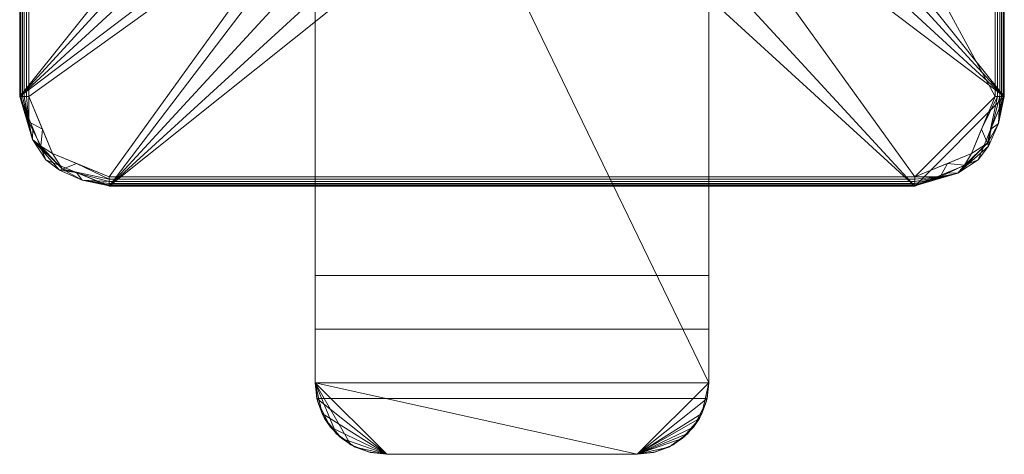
# Model space of a CAD drawing. Header units: millimetres. Extents: x -55 to 55, y -85 to 55.
# Tile 1 of 4: x -55 to 55, y -85 to -36. Entities that reach past the tile are written whole.
import ezdxf

# ---------------------------------------------------------------- set-up
doc = ezdxf.new("R2010")
doc.units = ezdxf.units.MM
doc.layers.add('M-520-M_DRAINAGE_FW', color=2, linetype='Continuous', lineweight=30)

# ---------------------------------------------------------------- blocks, each defined once
blk = doc.blocks.new('FFAS1326-7T1500BT0 - Acacia Evolution Exposed Shower Mono-3529-3D View 1')
at = {"layer": 'M-520-M_DRAINAGE_FW', "lineweight": 9}
mesh = blk.add_polyface(dxfattribs=at)
corners = [(45, 55), (52.07, 52.07), (55, 45), (55, -45), (52.07, -52.07), (45, -55), (-45, -55), (-52.07, -52.07), (-55, -45), (-55, 45), (-52.07, 52.07), (-45, 55), (19, 0), (18.35, 4.92), (16.45, 9.5), (13.44, 13.44), (9.5, 16.45), (4.92, 18.35), (0, 19), (-4.92, 18.35), (-9.5, 16.45), (-13.44, 13.44), (-16.45, 9.5), (-18.35, 4.92), (-19, 0), (-18.35, -4.92), (-16.45, -9.5), (-13.44, -13.44), (-9.5, -16.45), (-4.92, -18.35), (0, -19), (4.92, -18.35), (9.5, -16.45), (13.44, -13.44), (16.45, -9.5), (18.35, -4.92)]
mesh.append_faces([[corners[k] for k in face] for face in [(5, 3, 4)]], dxfattribs={"vtx0": -1})
mesh.append_faces([[corners[k] for k in face] for face in [(8, 27, 6, 7), (16, 0, 15), (32, 5, 31)]], dxfattribs={"vtx0": -1, "vtx1": -1})
mesh.append_faces([[corners[k] for k in face] for face in [(9, 23, 24, 8), (8, 24, 25), (6, 29, 30), (3, 33, 34)]], dxfattribs={"vtx0": -1, "vtx2": -1})
mesh.append_faces([[corners[k] for k in face] for face in [(2, 14, 15, 0), (5, 32, 33, 3)]], dxfattribs={"vtx0": -1, "vtx2": -1, "vtx3": -1})
mesh.append_faces([[corners[k] for k in face] for face in [(22, 23, 9), (21, 22, 9), (20, 21, 11), (19, 20, 11), (25, 26, 8), (28, 29, 6), (27, 28, 6), (26, 27, 8), (16, 17, 0), (13, 14, 2), (17, 18, 0), (34, 35, 3), (35, 12, 3)]], dxfattribs={"vtx1": -1, "vtx2": -1})
mesh.append_faces([[corners[k] for k in face] for face in [(18, 19, 11, 0), (12, 13, 2, 3), (30, 31, 5, 6)]], dxfattribs={"vtx1": -1, "vtx3": -1})
mesh.append_faces([[corners[k] for k in face] for face in [(0, 1, 2)]], dxfattribs={"vtx2": -1})
mesh.append_faces([[corners[k] for k in face] for face in [(9, 10, 11, 21)]], dxfattribs={"vtx2": -1, "vtx3": -1})
mesh = blk.add_polyface(dxfattribs=at)
corners = [(53.98, 45, 7), (51.35, 51.35, 7), (45, 53.98, 7), (-45, 53.98, 7), (-51.35, 51.35, 7), (-53.98, 45, 7), (-53.98, -45, 7), (-51.35, -51.35, 7), (-45, -53.98, 7), (45, -53.98, 7), (51.35, -51.35, 7), (53.98, -45, 7), (-13.98, 22, 7), (13.99, 22, 7), (16.06, 21.73, 7), (17.99, 20.93, 7), (19.65, 19.65, 7), (20.93, 17.99, 7), (21.73, 16.06, 7), (22, 13.99, 7), (22, -22, 7), (-22, -22, 7), (-22, 13.98, 7), (-21.73, 16.05, 7), (-20.93, 17.99, 7), (-19.65, 19.65, 7), (-17.99, 20.93, 7), (-16.05, 21.73, 7)]
mesh.append_faces([[corners[k] for k in face] for face in [(16, 2, 15), (13, 2, 12)]], dxfattribs={"vtx0": -1, "vtx1": -1})
mesh.append_faces([[corners[k] for k in face] for face in [(0, 2, 16, 17)]], dxfattribs={"vtx0": -1, "vtx1": -1, "vtx3": -1})
mesh.append_faces([[corners[k] for k in face] for face in [(6, 21, 22, 5), (5, 22, 23), (5, 23, 24), (3, 27, 12, 2), (5, 24, 25), (0, 18, 19, 11), (0, 17, 18)]], dxfattribs={"vtx0": -1, "vtx2": -1})
mesh.append_faces([[corners[k] for k in face] for face in [(11, 19, 20, 9)]], dxfattribs={"vtx0": -1, "vtx2": -1, "vtx3": -1})
mesh.append_faces([[corners[k] for k in face] for face in [(1, 2, 0)]], dxfattribs={"vtx1": -1})
mesh.append_faces([[corners[k] for k in face] for face in [(25, 26, 3), (26, 27, 3), (14, 15, 2), (13, 14, 2)]], dxfattribs={"vtx1": -1, "vtx2": -1})
mesh.append_faces([[corners[k] for k in face] for face in [(20, 21, 8, 9)]], dxfattribs={"vtx1": -1, "vtx3": -1})
mesh.append_faces([[corners[k] for k in face] for face in [(9, 10, 11)]], dxfattribs={"vtx2": -1})
mesh.append_faces([[corners[k] for k in face] for face in [(6, 7, 8, 21), (3, 4, 5, 25)]], dxfattribs={"vtx2": -1, "vtx3": -1})
mesh = blk.add_polyface(dxfattribs=at)
corners = [(-55, -45), (-55, -45, 5.98), (-55, 45, 5.98), (-55, 45)]
mesh.append_faces([[corners[k] for k in face] for face in [(0, 1, 2, 3)]])
mesh = blk.add_polyface(dxfattribs=at)
corners = [(-55, -45, 5.98), (-54.97, -45, 6.25), (-54.86, -45, 6.49), (-54.7, -45, 6.7), (-54.49, -45, 6.86), (-54.25, -45, 6.97), (-53.98, -45, 7), (-53.98, 45, 7), (-54.25, 45, 6.97), (-54.49, 45, 6.86), (-54.7, 45, 6.7), (-54.86, 45, 6.49), (-54.97, 45, 6.25), (-55, 45, 5.98)]
mesh.append_faces([[corners[k] for k in face] for face in [(7, 8, 5, 6)]], dxfattribs={"vtx1": -1})
mesh.append_faces([[corners[k] for k in face] for face in [(8, 9, 4, 5), (3, 4, 9, 10), (11, 12, 1, 2), (2, 3, 10, 11)]], dxfattribs={"vtx1": -1, "vtx3": -1})
mesh.append_faces([[corners[k] for k in face] for face in [(12, 13, 0, 1)]], dxfattribs={"vtx3": -1})
mesh = blk.add_polyface(dxfattribs=at)
corners = [(55, 45, 5.98), (54.97, 45, 6.25), (54.86, 45, 6.49), (54.7, 45, 6.7), (54.49, 45, 6.86), (54.25, 45, 6.97), (53.98, 45, 7), (53.98, -45, 7), (54.25, -45, 6.97), (54.49, -45, 6.86), (54.7, -45, 6.7), (54.86, -45, 6.49), (54.97, -45, 6.25), (55, -45, 5.98)]
mesh.append_faces([[corners[k] for k in face] for face in [(7, 8, 5, 6)]], dxfattribs={"vtx1": -1})
mesh.append_faces([[corners[k] for k in face] for face in [(8, 9, 4, 5), (3, 4, 9, 10), (11, 12, 1, 2), (2, 3, 10, 11)]], dxfattribs={"vtx1": -1, "vtx3": -1})
mesh.append_faces([[corners[k] for k in face] for face in [(12, 13, 0, 1)]], dxfattribs={"vtx3": -1})
mesh = blk.add_polyface(dxfattribs=at)
corners = [(55, 45), (55, 45, 5.98), (55, -45, 5.98), (55, -45)]
mesh.append_faces([[corners[k] for k in face] for face in [(0, 1, 2, 3)]])
mesh = blk.add_polyface(dxfattribs=at)
corners = [(13.99, 22, 105.2), (-13.98, 22, 105.2), (-16.05, 21.73, 105.2), (-17.99, 20.93, 105.2), (-19.65, 19.65, 105.2), (-20.93, 17.99, 105.2), (-21.73, 16.05, 105.2), (-22, 13.98, 105.2), (-22, -77, 105.2), (-21.73, -79.07, 105.2), (-20.93, -81, 105.2), (-19.66, -82.66, 105.2), (-18, -83.93, 105.2), (-16.07, -84.73, 105.2), (-14, -85, 105.2), (14, -85, 105.2), (16.07, -84.73, 105.2), (18, -83.93, 105.2), (19.66, -82.66, 105.2), (20.93, -81, 105.2), (21.73, -79.07, 105.2), (22, -77, 105.2), (22, 13.99, 105.2), (21.73, 16.06, 105.2), (20.93, 17.99, 105.2), (19.65, 19.65, 105.2), (17.99, 20.93, 105.2), (16.06, 21.73, 105.2)]
mesh.append_faces([[corners[k] for k in face] for face in [(11, 8, 9, 10)]], dxfattribs={"vtx0": -1})
mesh.append_faces([[corners[k] for k in face] for face in [(15, 8, 14)]], dxfattribs={"vtx0": -1, "vtx1": -1})
mesh.append_faces([[corners[k] for k in face] for face in [(8, 15, 21, 7)]], dxfattribs={"vtx0": -1, "vtx1": -1, "vtx2": -1})
mesh.append_faces([[corners[k] for k in face] for face in [(22, 0, 1), (8, 11, 12)]], dxfattribs={"vtx0": -1, "vtx2": -1})
mesh.append_faces([[corners[k] for k in face] for face in [(7, 21, 22, 1)]], dxfattribs={"vtx0": -1, "vtx2": -1, "vtx3": -1})
mesh.append_faces([[corners[k] for k in face] for face in [(18, 19, 15)]], dxfattribs={"vtx1": -1, "vtx2": -1})
mesh.append_faces([[corners[k] for k in face] for face in [(27, 0, 22, 25), (6, 7, 1, 4)]], dxfattribs={"vtx1": -1, "vtx2": -1, "vtx3": -1})
mesh.append_faces([[corners[k] for k in face] for face in [(25, 26, 27), (16, 17, 18, 15), (4, 5, 6)]], dxfattribs={"vtx2": -1})
mesh.append_faces([[corners[k] for k in face] for face in [(19, 20, 21, 15), (12, 13, 14, 8)]], dxfattribs={"vtx2": -1, "vtx3": -1})
mesh.append_faces([[corners[k] for k in face] for face in [(22, 23, 24, 25), (1, 2, 3, 4)]], dxfattribs={"vtx3": -1})
mesh = blk.add_polyface(dxfattribs=at)
corners = [(-22, 13.98, 105.2), (-22, 13.98, 81.72), (-22, 4.02, 77.07), (-22, -0.11, 75.67), (-22, -4.43, 75.2), (-22, -22, 75.2), (-22, -22, 98.7), (-22, -65, 98.7), (-22, -71.02, 98.97), (-22, -77, 99.79), (-22, -77, 105.2), (-22, -22, 71.5), (-22, 13.98, 71.5), (-22, 13.98, 7), (-22, -22, 7)]
mesh.append_faces([[corners[k] for k in face] for face in [(14, 11, 12, 13)]])
mesh.append_faces([[corners[k] for k in face] for face in [(2, 0, 1)]], dxfattribs={"vtx0": -1})
mesh.append_faces([[corners[k] for k in face] for face in [(6, 0, 2, 3)]], dxfattribs={"vtx0": -1, "vtx1": -1, "vtx3": -1})
mesh.append_faces([[corners[k] for k in face] for face in [(6, 7, 10, 0)]], dxfattribs={"vtx1": -1, "vtx3": -1})
mesh.append_faces([[corners[k] for k in face] for face in [(8, 9, 10, 7), (4, 5, 6, 3)]], dxfattribs={"vtx2": -1})
mesh = blk.add_polyface(dxfattribs=at)
corners = [(22, 13.99, 81.72), (22, 13.99, 105.2), (22, -77, 105.2), (22, -77, 99.79), (22, -71.02, 98.97), (22, -65, 98.7), (22, -22, 98.7), (22, -22, 75.2), (22, -4.43, 75.2), (22, -0.11, 75.67), (22, 4.02, 77.07), (22, 13.99, 71.5), (22, -22, 71.5), (22, -22, 7), (22, 13.99, 7)]
mesh.append_faces([[corners[k] for k in face] for face in [(11, 12, 13, 14)]])
mesh.append_faces([[corners[k] for k in face] for face in [(10, 6, 9)]], dxfattribs={"vtx0": -1, "vtx1": -1})
mesh.append_faces([[corners[k] for k in face] for face in [(6, 1, 2, 5)]], dxfattribs={"vtx0": -1, "vtx2": -1})
mesh.append_faces([[corners[k] for k in face] for face in [(10, 0, 1, 6)]], dxfattribs={"vtx2": -1, "vtx3": -1})
mesh.append_faces([[corners[k] for k in face] for face in [(2, 3, 4, 5), (6, 7, 8, 9)]], dxfattribs={"vtx3": -1})
mesh = blk.add_polyface(dxfattribs=at)
corners = [(-22, -22, 98.7), (22, -22, 98.7), (22, -65, 98.7), (-22, -65, 98.7)]
mesh.append_faces([[corners[k] for k in face] for face in [(3, 0, 1, 2)]])
mesh = blk.add_polyface(dxfattribs=at)
corners = [(-45, -55), (-45, -55, 5.98), (-52.07, -52.07, 5.98), (-55, -45, 5.98), (-55, -45), (-52.07, -52.07)]
mesh.append_faces([[corners[k] for k in face] for face in [(0, 1, 2, 5), (3, 4, 5, 2)]], dxfattribs={"vtx2": -1})
mesh = blk.add_polyface(dxfattribs=at)
corners = [(-45, -55, 5.98), (-45, -54.97, 6.25), (-45, -54.86, 6.49), (-45, -54.7, 6.7), (-45, -54.49, 6.86), (-45, -54.25, 6.97), (-45, -53.98, 7), (-51.35, -51.35, 7), (-53.98, -45, 7), (-54.25, -45, 6.97), (-54.49, -45, 6.86), (-54.7, -45, 6.7), (-54.86, -45, 6.49), (-54.97, -45, 6.25), (-55, -45, 5.98), (-52.07, -52.07, 5.98), (-50.21, -53.12, 6.75), (-53.56, -49.8, 6.57), (-48.66, -53.48, 5.98), (-48.66, -52.47, 7), (-52.47, -48.66, 7), (-52.65, -50.55, 6.89), (-53.97, -47.84, 6.91), (-50.56, -53.22, 6.37), (-48.02, -54.34, 6.56), (-53.54, -48.54, 5.98)]
mesh.append_faces([[corners[k] for k in face] for face in [(4, 24, 3), (3, 24, 2), (8, 22, 20)]], dxfattribs={"vtx0": -1, "vtx1": -1})
mesh.append_faces([[corners[k] for k in face] for face in [(24, 4, 16), (17, 23, 16), (20, 22, 21), (18, 1, 24), (5, 19, 16), (18, 24, 23), (16, 21, 17), (17, 21, 22), (17, 22, 11), (16, 23, 24), (13, 25, 17), (23, 17, 15), (21, 16, 7)]], dxfattribs={"vtx0": -1, "vtx1": -1, "vtx2": -1})
mesh.append_faces([[corners[k] for k in face] for face in [(17, 12, 13), (17, 11, 12), (22, 10, 11)]], dxfattribs={"vtx0": -1, "vtx2": -1})
mesh.append_faces([[corners[k] for k in face] for face in [(14, 25, 13)]], dxfattribs={"vtx1": -1})
mesh.append_faces([[corners[k] for k in face] for face in [(4, 5, 16), (19, 7, 16), (1, 2, 24), (15, 18, 23), (8, 9, 22), (7, 20, 21), (9, 10, 22), (25, 15, 17)]], dxfattribs={"vtx1": -1, "vtx2": -1})
mesh.append_faces([[corners[k] for k in face] for face in [(18, 0, 1), (5, 6, 19)]], dxfattribs={"vtx2": -1})
mesh = blk.add_polyface(dxfattribs=at)
corners = [(55, -45), (55, -45, 5.98), (52.07, -52.07, 5.98), (45, -55, 5.98), (45, -55), (52.07, -52.07)]
mesh.append_faces([[corners[k] for k in face] for face in [(0, 1, 2, 5), (3, 4, 5, 2)]], dxfattribs={"vtx2": -1})
mesh = blk.add_polyface(dxfattribs=at)
corners = [(55, -45, 5.98), (54.97, -45, 6.25), (54.86, -45, 6.49), (54.7, -45, 6.7), (54.49, -45, 6.86), (54.25, -45, 6.97), (53.98, -45, 7), (51.35, -51.35, 7), (45, -53.98, 7), (45, -54.25, 6.97), (45, -54.49, 6.86), (45, -54.7, 6.7), (45, -54.86, 6.49), (45, -54.97, 6.25), (45, -55, 5.98), (52.07, -52.07, 5.98), (53.12, -50.21, 6.75), (49.8, -53.56, 6.57), (53.48, -48.66, 5.98), (52.47, -48.66, 7), (48.66, -52.47, 7), (50.55, -52.65, 6.89), (47.84, -53.97, 6.91), (53.22, -50.56, 6.37), (54.34, -48.02, 6.56), (48.54, -53.54, 5.98)]
mesh.append_faces([[corners[k] for k in face] for face in [(4, 24, 3), (3, 24, 2), (8, 22, 20)]], dxfattribs={"vtx0": -1, "vtx1": -1})
mesh.append_faces([[corners[k] for k in face] for face in [(24, 4, 16), (17, 23, 16), (20, 22, 21), (18, 1, 24), (5, 19, 16), (18, 24, 23), (16, 21, 17), (17, 21, 22), (17, 22, 11), (16, 23, 24), (13, 25, 17), (23, 17, 15), (21, 16, 7)]], dxfattribs={"vtx0": -1, "vtx1": -1, "vtx2": -1})
mesh.append_faces([[corners[k] for k in face] for face in [(17, 12, 13), (17, 11, 12), (22, 10, 11)]], dxfattribs={"vtx0": -1, "vtx2": -1})
mesh.append_faces([[corners[k] for k in face] for face in [(14, 25, 13)]], dxfattribs={"vtx1": -1})
mesh.append_faces([[corners[k] for k in face] for face in [(4, 5, 16), (19, 7, 16), (1, 2, 24), (15, 18, 23), (8, 9, 22), (7, 20, 21), (9, 10, 22), (25, 15, 17)]], dxfattribs={"vtx1": -1, "vtx2": -1})
mesh.append_faces([[corners[k] for k in face] for face in [(18, 0, 1), (5, 6, 19)]], dxfattribs={"vtx2": -1})
mesh = blk.add_polyface(dxfattribs=at)
corners = [(45, -55, 5.98), (45, -54.97, 6.25), (45, -54.86, 6.49), (45, -54.7, 6.7), (45, -54.49, 6.86), (45, -54.25, 6.97), (45, -53.98, 7), (-45, -53.98, 7), (-45, -54.25, 6.97), (-45, -54.49, 6.86), (-45, -54.7, 6.7), (-45, -54.86, 6.49), (-45, -54.97, 6.25), (-45, -55, 5.98)]
mesh.append_faces([[corners[k] for k in face] for face in [(7, 8, 5, 6)]], dxfattribs={"vtx1": -1})
mesh.append_faces([[corners[k] for k in face] for face in [(8, 9, 4, 5), (3, 4, 9, 10), (11, 12, 1, 2), (2, 3, 10, 11)]], dxfattribs={"vtx1": -1, "vtx3": -1})
mesh.append_faces([[corners[k] for k in face] for face in [(12, 13, 0, 1)]], dxfattribs={"vtx3": -1})
mesh = blk.add_polyface(dxfattribs=at)
corners = [(45, -55), (45, -55, 5.98), (-45, -55, 5.98), (-45, -55)]
mesh.append_faces([[corners[k] for k in face] for face in [(0, 1, 2, 3)]])
mesh = blk.add_polyface(dxfattribs=at)
corners = [(-22, -77, 99.79), (-22, -71.02, 98.97), (-22, -65, 98.7), (22, -65, 98.7), (22, -71.02, 98.97), (22, -77, 99.79), (21.8, -78.77, 100.14), (21.22, -80.45, 100.51), (20.28, -81.96, 100.89), (19.02, -83.23, 101.24), (17.51, -84.19, 101.52), (15.8, -84.79, 101.7), (14, -85, 101.77), (-14, -85, 101.77), (-15.8, -84.79, 101.7), (-17.51, -84.19, 101.52), (-19.02, -83.23, 101.24), (-20.28, -81.96, 100.89), (-21.22, -80.45, 100.51), (-21.8, -78.77, 100.14)]
mesh.append_faces([[corners[k] for k in face] for face in [(15, 13, 14)]], dxfattribs={"vtx0": -1})
mesh.append_faces([[corners[k] for k in face] for face in [(10, 12, 9), (18, 13, 17)]], dxfattribs={"vtx0": -1, "vtx1": -1})
mesh.append_faces([[corners[k] for k in face] for face in [(13, 19, 6, 12)]], dxfattribs={"vtx0": -1, "vtx1": -1, "vtx2": -1})
mesh.append_faces([[corners[k] for k in face] for face in [(13, 15, 16)]], dxfattribs={"vtx0": -1, "vtx2": -1})
mesh.append_faces([[corners[k] for k in face] for face in [(18, 19, 13), (6, 7, 12), (8, 9, 12), (16, 17, 13), (7, 8, 12)]], dxfattribs={"vtx1": -1, "vtx2": -1})
mesh.append_faces([[corners[k] for k in face] for face in [(5, 6, 19, 0), (4, 5, 0, 1)]], dxfattribs={"vtx1": -1, "vtx3": -1})
mesh.append_faces([[corners[k] for k in face] for face in [(2, 3, 4, 1), (10, 11, 12)]], dxfattribs={"vtx2": -1})
mesh = blk.add_polyface(dxfattribs=at)
corners = [(-14, -85, 105.2), (-16.07, -84.73, 105.2), (-18, -83.93, 105.2), (-19.66, -82.66, 105.2), (-20.93, -81, 105.2), (-21.73, -79.07, 105.2), (-22, -77, 105.2), (-22, -77, 99.79), (-21.8, -78.77, 100.14), (-21.22, -80.45, 100.51), (-20.28, -81.96, 100.89), (-19.02, -83.23, 101.24), (-17.51, -84.19, 101.52), (-15.8, -84.79, 101.7), (-14, -85, 101.77)]
mesh.append_faces([[corners[k] for k in face] for face in [(6, 9, 5), (3, 12, 2)]], dxfattribs={"vtx0": -1, "vtx1": -1})
mesh.append_faces([[corners[k] for k in face] for face in [(6, 8, 9), (4, 10, 11), (10, 4, 5), (11, 3, 4)]], dxfattribs={"vtx0": -1, "vtx2": -1})
mesh.append_faces([[corners[k] for k in face] for face in [(0, 1, 14)]], dxfattribs={"vtx1": -1})
mesh.append_faces([[corners[k] for k in face] for face in [(9, 10, 5), (11, 12, 3), (13, 14, 1), (12, 13, 2), (1, 2, 13)]], dxfattribs={"vtx1": -1, "vtx2": -1})
mesh.append_faces([[corners[k] for k in face] for face in [(6, 7, 8)]], dxfattribs={"vtx2": -1})
mesh = blk.add_polyface(dxfattribs=at)
corners = [(22, -77, 105.2), (21.73, -79.07, 105.2), (20.93, -81, 105.2), (19.66, -82.66, 105.2), (18, -83.93, 105.2), (16.07, -84.73, 105.2), (14, -85, 105.2), (14, -85, 101.77), (15.8, -84.79, 101.7), (17.51, -84.19, 101.52), (19.02, -83.23, 101.24), (20.28, -81.96, 100.89), (21.22, -80.45, 100.51), (21.8, -78.77, 100.14), (22, -77, 99.79)]
mesh.append_faces([[corners[k] for k in face] for face in [(4, 9, 3)]], dxfattribs={"vtx0": -1, "vtx1": -1})
mesh.append_faces([[corners[k] for k in face] for face in [(5, 7, 8), (8, 4, 5), (1, 11, 12), (10, 2, 3), (2, 10, 11)]], dxfattribs={"vtx0": -1, "vtx2": -1})
mesh.append_faces([[corners[k] for k in face] for face in [(6, 7, 5), (14, 0, 13)]], dxfattribs={"vtx1": -1})
mesh.append_faces([[corners[k] for k in face] for face in [(8, 9, 4), (9, 10, 3), (12, 13, 0), (1, 2, 11), (0, 1, 12)]], dxfattribs={"vtx1": -1, "vtx2": -1})
mesh = blk.add_polyface(dxfattribs=at)
corners = [(14, -85, 105.2), (-14, -85, 105.2), (-14, -85, 101.77), (14, -85, 101.77)]
mesh.append_faces([[corners[k] for k in face] for face in [(3, 0, 1, 2)]])

msp = doc.modelspace()

# ---------------------------------------------------------------- block references
at = {"layer": 'M-520-M_DRAINAGE_FW', "lineweight": 9}
msp.add_blockref('FFAS1326-7T1500BT0 - Acacia Evolution Exposed Shower Mono-3529-3D View 1', (0, 0), dxfattribs=at)

doc.saveas('drawing.dxf')
